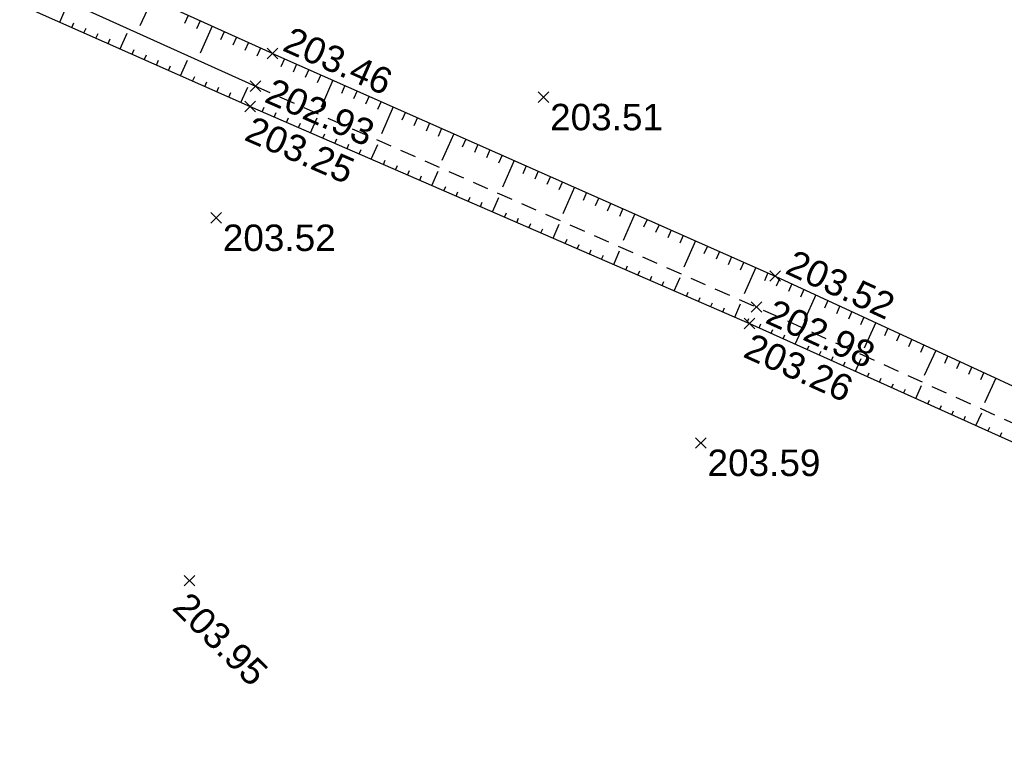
# Model space of a CAD drawing. Extents: x 1616800 to 1632437, y 2248456 to 2251974.
# Tile 23 of 256: x 1617875 to 1617912, y 2251397 to 2251424. Entities that reach past the tile are written whole.
import ezdxf
from ezdxf.enums import TextEntityAlignment as Align

# ---------------------------------------------------------------- set-up
doc = ezdxf.new("R2010")
doc.units = 0
doc.header["$LTSCALE"] = 2
doc.header["$PDMODE"] = 3
doc.header["$PDSIZE"] = 0.2
for name, pattern in [('CACHE2', [4.7625, 3.175, -1.5875]), ('CONTINU', [0]), ('FOSSE', [0.5, 0.3, -0.2])]:
    doc.linetypes.add(name, pattern=pattern)
doc.layers.get('0').update_dxf_attribs({"linetype": 'CONTINUOUS'})
for name, color, linetype in [('0-PAP DEMANDE MAIRIE 20-06-2017', 5, 'CONTINUOUS'), ('X-PTS TOPO-TEXTE TOPOALT', 8, 'CONTINUOUS'), ('X-PTS TOPO-TOPOPOINT', 8, 'CONTINUOUS'), ('Y-FDP TOPO-TOP_AXE_FOSSE', 8, 'CONTINUOUS'), ('Y-FDP TOPO-TOP_BARBULE', 8, 'CONTINUOUS'), ('Y-FDP TOPO-TOP_TALUS', 8, 'CONTINUOUS')]:
    doc.layers.add(name, color=color, linetype=linetype)
doc.styles.get("Standard").update_dxf_attribs({"font": 'arial.ttf'})

# ---------------------------------------------------------------- blocks, each defined once
blk = doc.blocks.new('TCPOINT')
at = {"color": 0}
blk.add_point((0, 0), dxfattribs=at)
at = {"layer": 'X-PTS TOPO-TEXTE TOPOALT'}
blk.add_attdef('ALT', text='', height=0.75, dxfattribs=at).set_placement((0.25, -0.25), align=Align.TOP_LEFT)
blk = doc.blocks.new('TCPOINT_C')
at = {"color": 0}
blk.add_point((0, 0), dxfattribs=at)
at = {"layer": 'X-PTS TOPO-TEXTE TOPOALT'}
blk.add_attdef('ALT', text='', height=0.75, dxfattribs=at).set_placement((0.5, 0.09), align=Align.MIDDLE_LEFT)
blk = doc.blocks.new('TCPOINT_2')
at = {"color": 0}
blk.add_point((0, 0), dxfattribs=at)
at = {"layer": 'X-PTS TOPO-TEXTE TOPOALT'}
blk.add_attdef('ALT', (0.25, 0.25), '', height=0.75, dxfattribs=at)

msp = doc.modelspace()

# ---------------------------------------------------------------- linework, layer by layer
at = {"layer": 'Y-FDP TOPO-TOP_AXE_FOSSE', "flags": 128}
msp.add_lwpolyline([(1617828.9141, 2251446.126), (1617848.4404, 2251437.52), (1617868.6791, 2251428.7016), (1617884.1196, 2251421.733)], dxfattribs=at)
at = {"layer": 'Y-FDP TOPO-TOP_AXE_FOSSE', "linetype": 'FOSSE', "elevation": 201.34, "flags": 128}
msp.add_lwpolyline([(1617884.1196, 2251421.733), (1617903.0746, 2251413.379), (1617920.1606, 2251405.649), (1617932.4086, 2251400.107), (1617938.5216, 2251397.243)], dxfattribs=at)
at = {"layer": 'Y-FDP TOPO-TOP_BARBULE'}
for p, q in [((1617880.2071, 2251425.0276), (1617879.7486, 2251424.0115)), ((1617876.7147, 2251424.1528), (1617876.9871, 2251424.7676)), ((1617881.5744, 2251424.4106), (1617881.4368, 2251424.1057)), ((1617877.1718, 2251423.9502), (1617877.2532, 2251424.1339)), ((1617877.6289, 2251423.7476), (1617877.71, 2251423.9306)), ((1617882.0301, 2251424.2049), (1617881.8925, 2251423.9001)), ((1617882.4859, 2251423.9993), (1617882.0273, 2251422.9831)), ((1617878.086, 2251423.545), (1617878.1668, 2251423.7272)), ((1617879.0003, 2251423.1399), (1617879.2672, 2251423.7422)), ((1617882.9416, 2251423.7936), (1617882.804, 2251423.4888)), ((1617883.3974, 2251423.588), (1617883.2598, 2251423.2831)), ((1617878.5431, 2251423.3425), (1617878.6236, 2251423.5239)), ((1617883.8531, 2251423.3823), (1617883.7155, 2251423.0774)), ((1617884.3088, 2251423.1767), (1617884.1713, 2251422.8718)), ((1617879.4574, 2251422.9373), (1617879.5371, 2251423.1172)), ((1617879.9145, 2251422.7347), (1617879.9939, 2251422.9139)), ((1617880.3716, 2251422.5321), (1617880.4507, 2251422.7106)), ((1617880.8287, 2251422.3295), (1617880.9075, 2251422.5073)), ((1617881.2858, 2251422.1269), (1617881.5473, 2251422.7169)), ((1617885.2218, 2251422.7685), (1617885.0865, 2251422.4631)), ((1617885.6789, 2251422.5661), (1617885.5437, 2251422.2608)), ((1617881.743, 2251421.9243), (1617881.8211, 2251422.1006)), ((1617886.1361, 2251422.3636), (1617886.001, 2251422.0585)), ((1617886.5933, 2251422.1611), (1617886.4583, 2251421.8562)), ((1617882.2001, 2251421.7217), (1617882.2779, 2251421.8973)), ((1617882.6572, 2251421.5192), (1617882.7347, 2251421.6939)), ((1617883.5714, 2251421.114), (1617883.8274, 2251421.6916)), ((1617887.0505, 2251421.9587), (1617886.6007, 2251420.943)), ((1617887.5076, 2251421.7562), (1617887.3728, 2251421.4517)), ((1617883.1143, 2251421.3166), (1617883.1914, 2251421.4906)), ((1617887.9648, 2251421.5537), (1617887.83, 2251421.2494)), ((1617888.422, 2251421.3513), (1617888.2873, 2251421.0472)), ((1617884.3752, 2251420.7617), (1617884.4503, 2251420.9347)), ((1617888.8792, 2251421.1488), (1617888.7446, 2251420.8449)), ((1617889.3363, 2251420.9463), (1617888.888, 2251419.9339)), ((1617884.8338, 2251420.5625), (1617884.9087, 2251420.7349)), ((1617889.7935, 2251420.7439), (1617889.6591, 2251420.4403)), ((1617885.2923, 2251420.3632), (1617885.367, 2251420.535)), ((1617885.7509, 2251420.164), (1617885.8253, 2251420.3352)), ((1617886.2095, 2251419.9647), (1617886.4567, 2251420.5336)), ((1617890.2507, 2251420.5414), (1617890.1163, 2251420.2381)), ((1617890.7078, 2251420.3389), (1617890.5736, 2251420.0358)), ((1617886.6681, 2251419.7655), (1617886.742, 2251419.9356)), ((1617891.165, 2251420.1365), (1617891.0309, 2251419.8335)), ((1617891.6222, 2251419.934), (1617891.1753, 2251418.9249)), ((1617887.1267, 2251419.5662), (1617887.2003, 2251419.7357)), ((1617887.5853, 2251419.367), (1617887.6587, 2251419.5359)), ((1617888.5024, 2251418.9685), (1617888.7454, 2251419.5277)), ((1617892.0794, 2251419.7315), (1617891.9454, 2251419.429)), ((1617892.5365, 2251419.5291), (1617892.4026, 2251419.2267)), ((1617888.0438, 2251419.1677), (1617888.117, 2251419.3361)), ((1617892.9937, 2251419.3266), (1617892.8599, 2251419.0245)), ((1617893.4509, 2251419.1241), (1617893.3172, 2251418.8222)), ((1617888.961, 2251418.7692), (1617889.0337, 2251418.9364)), ((1617889.4196, 2251418.57), (1617889.492, 2251418.7366)), ((1617893.9081, 2251418.9217), (1617893.4626, 2251417.9158)), ((1617894.3652, 2251418.7192), (1617894.2317, 2251418.4176)), ((1617889.8782, 2251418.3707), (1617889.9503, 2251418.5367)), ((1617890.3368, 2251418.1714), (1617890.4086, 2251418.3369)), ((1617890.7953, 2251417.9722), (1617891.0342, 2251418.5218)), ((1617894.8224, 2251418.5167), (1617894.6889, 2251418.2154)), ((1617895.2796, 2251418.3143), (1617895.1462, 2251418.0131)), ((1617895.7368, 2251418.1118), (1617895.6035, 2251417.8108)), ((1617891.2539, 2251417.7729), (1617891.3253, 2251417.9373)), ((1617891.7125, 2251417.5737), (1617891.7836, 2251417.7374)), ((1617896.1939, 2251417.9093), (1617895.7499, 2251416.9068)), ((1617896.6511, 2251417.7069), (1617896.518, 2251417.4063)), ((1617892.1711, 2251417.3744), (1617892.242, 2251417.5376)), ((1617892.6297, 2251417.1752), (1617892.7003, 2251417.3378)), ((1617893.0882, 2251416.9759), (1617893.3229, 2251417.516)), ((1617897.1083, 2251417.5044), (1617896.9752, 2251417.204)), ((1617897.5654, 2251417.3019), (1617897.4325, 2251417.0017)), ((1617893.5468, 2251416.7767), (1617893.617, 2251416.9381)), ((1617898.0226, 2251417.0995), (1617897.8898, 2251416.7995)), ((1617898.4798, 2251416.897), (1617898.0372, 2251415.8977)), ((1617894.0054, 2251416.5774), (1617894.0753, 2251416.7383)), ((1617894.464, 2251416.3782), (1617894.5336, 2251416.5385)), ((1617895.3812, 2251415.9797), (1617895.6116, 2251416.5101)), ((1617898.937, 2251416.6945), (1617898.8043, 2251416.3949)), ((1617899.3941, 2251416.4921), (1617899.2615, 2251416.1927)), ((1617894.9226, 2251416.1789), (1617894.992, 2251416.3386)), ((1617899.8513, 2251416.2896), (1617899.7188, 2251415.9904)), ((1617900.3085, 2251416.0871), (1617900.1761, 2251415.7881)), ((1617895.8397, 2251415.7804), (1617895.9086, 2251415.939)), ((1617896.2983, 2251415.5811), (1617896.367, 2251415.7391)), ((1617900.7657, 2251415.8847), (1617900.3245, 2251414.8886)), ((1617896.7569, 2251415.3819), (1617896.8253, 2251415.5393)), ((1617897.2155, 2251415.1826), (1617897.2836, 2251415.3395)), ((1617897.6741, 2251414.9834), (1617897.9004, 2251415.5043)), ((1617901.2228, 2251415.6822), (1617901.0906, 2251415.3836)), ((1617901.68, 2251415.4797), (1617901.5478, 2251415.1813)), ((1617902.1372, 2251415.2773), (1617902.0051, 2251414.979)), ((1617902.5943, 2251415.0748), (1617902.4624, 2251414.7768)), ((1617898.1327, 2251414.7841), (1617898.2003, 2251414.9398)), ((1617898.5912, 2251414.5849), (1617898.6586, 2251414.74)), ((1617903.0515, 2251414.8723), (1617902.6119, 2251413.8796)), ((1617903.5087, 2251414.6699), (1617903.3769, 2251414.3722)), ((1617899.0498, 2251414.3856), (1617899.117, 2251414.5402)), ((1617899.5084, 2251414.1864), (1617899.5753, 2251414.3403)), ((1617899.967, 2251413.9871), (1617900.1891, 2251414.4984)), ((1617903.9645, 2251414.4645), (1617903.828, 2251414.1691)), ((1617904.4184, 2251414.2547), (1617904.2823, 2251413.9602)), ((1617900.4256, 2251413.7879), (1617900.492, 2251413.9407)), ((1617904.8723, 2251414.045), (1617904.7366, 2251413.7513)), ((1617900.8841, 2251413.5886), (1617900.9503, 2251413.7408)), ((1617901.3427, 2251413.3894), (1617901.4086, 2251413.541)), ((1617902.2599, 2251412.9908), (1617902.4779, 2251413.4925)), ((1617905.3262, 2251413.8352), (1617904.8752, 2251412.8594)), ((1617905.78, 2251413.6254), (1617905.6452, 2251413.3336)), ((1617901.8013, 2251413.1901), (1617901.867, 2251413.3412)), ((1617906.2339, 2251413.4157), (1617906.0994, 2251413.1247)), ((1617906.6878, 2251413.2059), (1617906.5537, 2251412.9158)), ((1617902.7185, 2251412.7916), (1617902.7836, 2251412.9415)), ((1617903.1749, 2251412.5874), (1617903.2419, 2251412.7362)), ((1617907.1417, 2251412.9962), (1617907.008, 2251412.7069)), ((1617907.5955, 2251412.7864), (1617907.1513, 2251411.8252)), ((1617903.6308, 2251412.382), (1617903.6977, 2251412.5306)), ((1617904.5425, 2251411.9713), (1617904.7651, 2251412.4654)), ((1617908.0494, 2251412.5767), (1617907.9166, 2251412.2892)), ((1617908.5033, 2251412.3669), (1617908.3708, 2251412.0803)), ((1617904.0866, 2251412.1767), (1617904.1535, 2251412.3251)), ((1617908.9572, 2251412.1572), (1617908.8251, 2251411.8714)), ((1617904.9984, 2251411.7659), (1617905.0651, 2251411.914)), ((1617905.4542, 2251411.5605), (1617905.5209, 2251411.7084)), ((1617909.4111, 2251411.9474), (1617909.2794, 2251411.6626)), ((1617909.8649, 2251411.7377), (1617909.4274, 2251410.791)), ((1617905.9101, 2251411.3551), (1617905.9767, 2251411.5029)), ((1617906.366, 2251411.1497), (1617906.4325, 2251411.2973)), ((1617906.8219, 2251410.9444), (1617907.0432, 2251411.4357)), ((1617910.3188, 2251411.5279), (1617910.188, 2251411.2448)), ((1617910.7727, 2251411.3182), (1617910.6422, 2251411.0359)), ((1617907.2777, 2251410.739), (1617907.344, 2251410.8862)), ((1617911.2266, 2251411.1084), (1617911.0965, 2251410.827)), ((1617911.6804, 2251410.8987), (1617911.5508, 2251410.6182)), ((1617907.7336, 2251410.5336), (1617907.7998, 2251410.6806)), ((1617912.1343, 2251410.6889), (1617911.7036, 2251409.7568)), ((1617908.1895, 2251410.3282), (1617908.2556, 2251410.4751)), ((1617908.6453, 2251410.1228), (1617908.7114, 2251410.2695)), ((1617909.1012, 2251409.9174), (1617909.3213, 2251410.4059)), ((1617909.5571, 2251409.7121), (1617909.623, 2251409.8584)), ((1617910.0129, 2251409.5067), (1617910.0788, 2251409.6529)), ((1617910.4688, 2251409.3013), (1617910.5346, 2251409.4473)), ((1617910.9247, 2251409.0959), (1617910.9904, 2251409.2418)), ((1617911.3806, 2251408.8905), (1617911.5993, 2251409.3761)), ((1617911.8364, 2251408.6851), (1617911.902, 2251408.8307)), ((1617912.2923, 2251408.4798), (1617912.3578, 2251408.6251))]:
    msp.add_line(p, q, dxfattribs=at)
at = {"layer": 'Y-FDP TOPO-TOP_TALUS', "linetype": 'Continuous', "flags": 128}
msp.add_lwpolyline([(1617884.7646, 2251422.971), (1617869.5696, 2251429.8278), (1617849.1468, 2251438.8686), (1617829.4512, 2251447.3059)], dxfattribs=at)
at = {"layer": 'Y-FDP TOPO-TOP_TALUS', "flags": 128}
msp.add_lwpolyline([(1617828.6627, 2251445.2969), (1617848.3134, 2251436.874), (1617868.3267, 2251427.8703), (1617883.9166, 2251420.961)], dxfattribs=at)
at = {"layer": 'Y-FDP TOPO-TOP_TALUS', "linetype": 'CONTINU', "elevation": 201.34, "flags": 128}
for points in [[(1617884.7646, 2251422.971), (1617903.7816, 2251414.549), (1617920.9216, 2251406.628), (1617932.7206, 2251401.039), (1617938.5216, 2251397.243)], [(1617883.9166, 2251420.961), (1617902.8096, 2251412.752), (1617919.9716, 2251405.02), (1617932.1736, 2251399.051), (1617938.5216, 2251397.243)]]:
    msp.add_lwpolyline(points, dxfattribs=at)

# ---------------------------------------------------------------- block references
at = {"layer": 'X-PTS TOPO-TOPOPOINT'}
ref = msp.add_blockref('TCPOINT_2', (1617884.7646, 2251422.971, 203.46), dxfattribs=dict(at, rotation=336.1130320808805))
ref.add_attrib('ALT', '203.46', (1617885.0944, 2251423.0984, 203.46), dxfattribs={"layer": 'X-PTS TOPO-TEXTE TOPOALT', "height": 1, "rotation": 336.11303})
ref = msp.add_blockref('TCPOINT_C', (1617884.1196, 2251421.733, 202.93), dxfattribs=dict(at, rotation=336.2155670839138))
ref.add_attrib('ALT', '202.93', dxfattribs={"layer": 'X-PTS TOPO-TEXTE TOPOALT', "height": 1, "rotation": 336.21557}).set_placement((1617884.6134, 2251421.6137, 202.93), align=Align.MIDDLE_LEFT)
ref = msp.add_blockref('TCPOINT', (1617895.0176, 2251421.314, 203.51), dxfattribs=at)
ref.add_attrib('ALT', '203.51', dxfattribs={"layer": 'X-PTS TOPO-TEXTE TOPOALT', "height": 1}).set_placement((1617895.2676, 2251421.064, 203.51), align=Align.TOP_LEFT)
ref = msp.add_blockref('TCPOINT', (1617883.9166, 2251420.961, 203.25), dxfattribs=dict(at, rotation=336.5150752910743))
ref.add_attrib('ALT', '203.25', dxfattribs={"layer": 'X-PTS TOPO-TEXTE TOPOALT', "height": 1, "rotation": 336.51508}).set_placement((1617884.0463, 2251420.6321, 203.25), align=Align.TOP_LEFT)
ref = msp.add_blockref('TCPOINT', (1617882.6356, 2251416.747, 203.52), dxfattribs=at)
ref.add_attrib('ALT', '203.52', dxfattribs={"layer": 'X-PTS TOPO-TEXTE TOPOALT', "height": 1, "rotation": 0}).set_placement((1617882.8856, 2251416.497, 203.52), align=Align.TOP_LEFT)
ref = msp.add_blockref('TCPOINT_2', (1617903.7816, 2251414.549, 203.52), dxfattribs=dict(at, rotation=335.1966720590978))
ref.add_attrib('ALT', '203.52', (1617904.1134, 2251414.6711, 203.52), dxfattribs={"layer": 'X-PTS TOPO-TEXTE TOPOALT', "height": 1, "rotation": 335.19667})
ref = msp.add_blockref('TCPOINT_C', (1617903.0746, 2251413.379, 202.98), dxfattribs=dict(at, rotation=335.6571867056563))
ref.add_attrib('ALT', '202.98', dxfattribs={"layer": 'X-PTS TOPO-TEXTE TOPOALT', "height": 1, "rotation": 335.65719}).set_placement((1617903.5672, 2251413.2549, 202.98), align=Align.MIDDLE_LEFT)
ref = msp.add_blockref('TCPOINT', (1617902.8096, 2251412.752, 203.26), dxfattribs=dict(at, rotation=335.7469953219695))
ref.add_attrib('ALT', '203.26', dxfattribs={"layer": 'X-PTS TOPO-TEXTE TOPOALT', "height": 1, "rotation": 335.747}).set_placement((1617902.9348, 2251412.4214, 203.26), align=Align.TOP_LEFT)
ref = msp.add_blockref('TCPOINT', (1617900.9746, 2251408.233, 203.59), dxfattribs=at)
ref.add_attrib('ALT', '203.59', dxfattribs={"layer": 'X-PTS TOPO-TEXTE TOPOALT', "height": 1, "rotation": 0}).set_placement((1617901.2246, 2251407.983, 203.59), align=Align.TOP_LEFT)
ref = msp.add_blockref('TCPOINT', (1617881.6292, 2251403.024, 203.95), dxfattribs=dict(at, rotation=315.4245803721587))
ref.add_attrib('ALT', '203.95', dxfattribs={"layer": 'X-PTS TOPO-TEXTE TOPOALT', "height": 1, "rotation": 315.42458}).set_placement((1617881.6319, 2251402.6704, 203.95), align=Align.TOP_LEFT)

# ---------------------------------------------------------------- texts
at = {"layer": '0-PAP DEMANDE MAIRIE 20-06-2017', "color": 96, "linetype": 'CACHE2', "insert": (1617889.0955, 2251368.6289), "char_height": 3, "attachment_point": 1, "rotation": 44.76477, "bg_fill": 1, "box_fill_scale": 1.5, "bg_fill_color": 255, "bg_fill_transparency": 0}
msp.add_mtext_dynamic_manual_height_columns('RECUL LIMITE DU P.A. ?', width=50.807267, gutter_width=12.5, heights=[0], dxfattribs=at)

doc.saveas('drawing.dxf')
